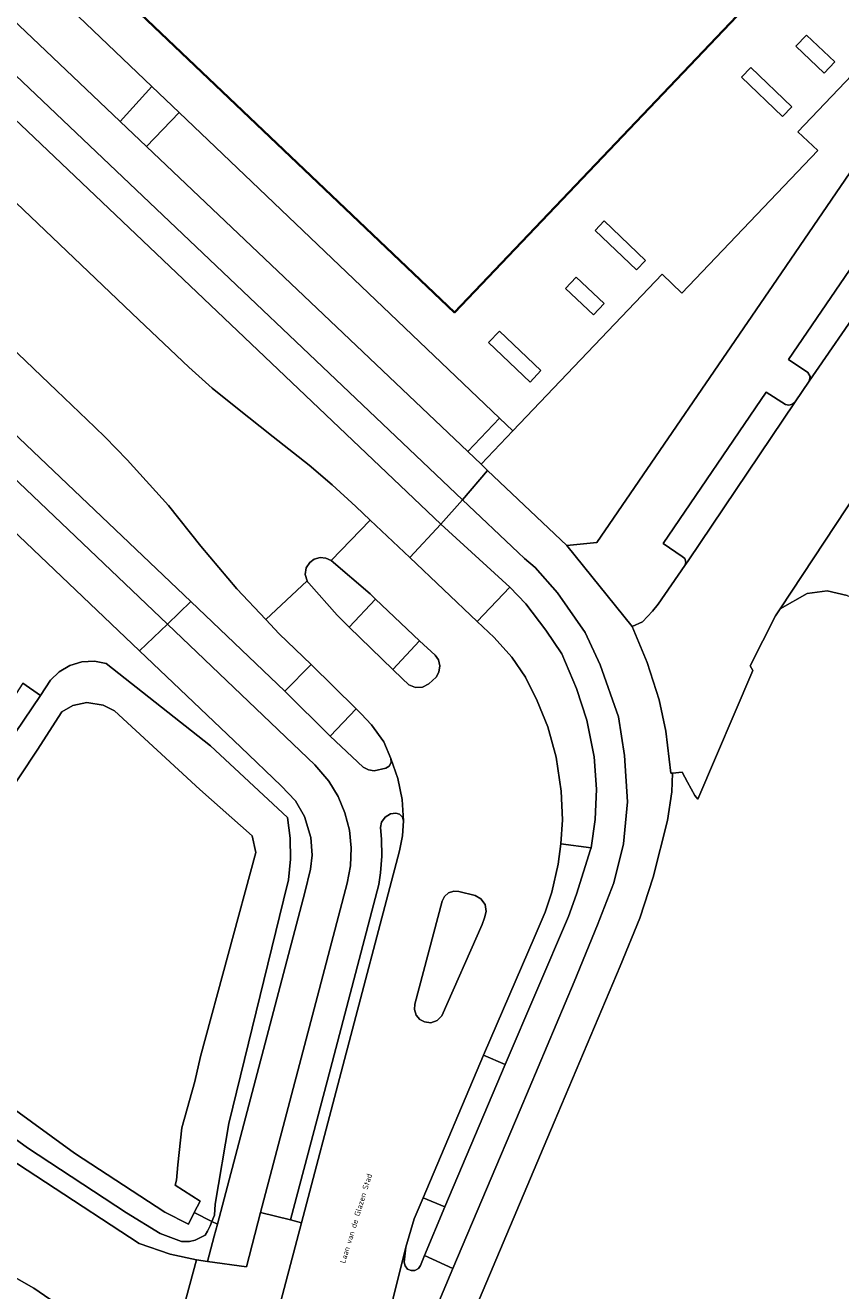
# Model space of a CAD drawing. Header units: metres. Extents: x 73718 to 76933, y 443658 to 446696.
# Tile 34 of 161: x 74788 to 74841, y 445152 to 445234. Entities that reach past the tile are written whole.
import ezdxf
from ezdxf.enums import TextEntityAlignment as Align

# ---------------------------------------------------------------- set-up
doc = ezdxf.new("R2010")
doc.units = ezdxf.units.M
for name, color, linetype, lineweight in [('B-WE-GR-BEPLANTING_CULTUUR_BOSPLANTSOEN-GV', 90, 'Continuous', 18), ('B-WE-GR-BEPLANTING_CULTUUR_VASTE PLANTENVAK-GV', 90, 'Continuous', 18), ('B-WE-OG-BEBOUWING-GV', 7, 'Continuous', 35), ('B-WE-OG-TERREIN_BEGROEID-GV', 7, 'Continuous', 18), ('B-WE-OG-TERREIN_ERF-GV', 7, 'Continuous', 18), ('B-WE-OG-TERREIN_OEVER-GV', 7, 'Continuous', 18), ('B-WE-OG-TOPOGRAFIE-T18', 10, 'Continuous', 18), ('B-WE-OG-WATER_SLOOT-GV', 120, 'Continuous', 18), ('B-WE-VH-GESLOTENVERHARDING_ASFALT-GV', 10, 'Continuous', 18), ('B-WE-VH-HALFVERHARDING_GRASBETONSTEEN-GV', 130, 'Continuous', 18), ('B-WE-VH-OPENVERHARDING-GV', 30, 'Continuous', 18), ('B-WE-VH-OPENVERHARDING_BETONSTRAATSTEEN-GV', 30, 'Continuous', 18), ('B-WE-VH-OPENVERHARDING_STRAATBAKSTEEN-GV', 30, 'Continuous', 18), ('B-WE-VH-OPENVERHARDING_TEGEL-GV', 30, 'Continuous', 18)]:
    doc.layers.add(name, color=color, linetype=linetype, lineweight=lineweight)
doc.styles.add('NLCS-ISO-M200-T18', font='NLCS-ISO.ttf', dxfattribs={"height": 0.36})

msp = doc.modelspace()

# ---------------------------------------------------------------- linework, layer by layer
at = {"layer": 'B-WE-GR-BEPLANTING_CULTUUR_BOSPLANTSOEN-GV', "flags": 128}
msp.add_lwpolyline([(74788.927, 445190.901), (74787.787, 445191.692), (74784.818, 445187.12), (74782.86, 445184.104), (74776.98, 445183.97), (74774.99, 445185.47), (74772.127, 445181.367), (74779.608, 445182.895), (74783.698, 445183.525), (74784.078, 445183.743)], close=True, dxfattribs=at)
at = {"layer": 'B-WE-GR-BEPLANTING_CULTUUR_VASTE PLANTENVAK-GV', "flags": 128}
for points in [[(74755.156, 445269.59), (74751.832, 445268.422), (74766.154, 445254.737), (74794.087, 445228.174), (74794.095, 445228.167), (74796.165, 445230.426)], [(74848.518, 445235.159), (74846.885, 445236.721), (74838.1, 445227.49), (74839.389, 445226.274), (74830.567, 445217.022), (74829.289, 445218.249), (74819.597, 445208.077), (74817.531, 445205.909), (74817.958, 445205.504), (74823.09, 445200.629), (74825.046, 445200.823), (74836.751, 445217.927)], [(74837.971, 445233.044), (74839.81, 445231.308), (74840.495, 445232.034), (74838.656, 445233.77)], [(74837.706, 445229.107), (74835.039, 445231.663), (74834.435, 445231.032), (74837.101, 445228.476)], [(74818.729, 445208.905), (74797.927, 445228.746), (74795.812, 445226.54), (74795.814, 445226.538), (74816.661, 445206.736)], [(74828.202, 445219.147), (74825.529, 445221.703), (74824.941, 445221.089), (74827.614, 445218.532)], [(74824.825, 445215.602), (74825.522, 445216.335), (74823.708, 445218.059), (74823.011, 445217.326)], [(74818.017, 445213.804), (74820.709, 445211.244), (74821.418, 445211.989), (74818.726, 445214.549)]]:
    msp.add_lwpolyline(points, close=True, dxfattribs=at)
at = {"layer": 'B-WE-OG-BEBOUWING-GV', "flags": 128}
msp.add_lwpolyline([(74807.413, 445271.788), (74783.42, 445246.581), (74815.797, 445215.763), (74839.79, 445240.969)], close=True, dxfattribs=at)
at = {"layer": 'B-WE-OG-TERREIN_BEGROEID-GV', "flags": 128}
for points in [[(74735.927, 445256.842), (74768.817, 445225.42), (74798.683, 445196.999), (74804.798, 445191.18), (74806.499, 445192.9), (74804.424, 445194.906), (74803.558, 445195.824), (74801.684, 445197.812), (74799.338, 445200.594), (74797.237, 445203.228), (74794.554, 445206.196), (74793.124, 445207.677), (74792.462, 445208.312), (74784.483, 445215.927), (74763.492, 445235.878)], [(74758.4, 445250.436), (74782.659, 445227.345), (74795.309, 445215.275), (74798.551, 445212.216), (74800.073, 445210.852), (74801.619, 445209.61), (74804.035, 445207.695), (74806.382, 445205.857), (74807.865, 445204.572), (74809.408, 445203.155), (74810.33, 445202.282), (74812.899, 445199.85), (74814.918, 445202.024), (74788.081, 445227.54), (74769.229, 445245.438)], [(74787.787, 445191.692), (74788.927, 445190.901), (74789.59, 445191.88), (74790.143, 445192.425), (74790.839, 445192.843), (74791.627, 445193.083), (74792.437, 445193.124), (74793.2, 445192.98), (74799.96, 445187.63), (74804.96, 445182.97), (74805.148, 445181.634), (74805.169, 445180.274), (74805.021, 445178.923), (74804.71, 445177.61), (74801.16, 445163.1), (74800.273, 445157.877), (74800.233, 445157.148), (74800.064, 445156.739), (74800.417, 445156.561), (74806.088, 445178.094), (74806.45, 445179.622), (74806.57, 445180.538), (74806.48, 445181.675), (74806.06, 445183.03), (74805.483, 445184.065), (74804.546, 445185.037), (74801.934, 445187.531), (74795.353, 445193.799), (74759.918, 445227.551)], [(74783.159, 445163.289), (74795.347, 445155.318), (74797.341, 445154.615), (74799.061, 445154.253), (74799.78, 445154.146), (74800.213, 445155.788), (74800.417, 445156.561), (74800.064, 445156.739), (74799.949, 445156.46), (74799.767, 445156.119), (74799.625, 445155.852), (74798.977, 445155.528), (74798.613, 445155.447), (74798.087, 445155.447), (74796.71, 445155.974), (74794.523, 445157.31), (74788.084, 445161.522), (74781.686, 445166.179)]]:
    msp.add_lwpolyline(points, dxfattribs=at)
at = {"layer": 'B-WE-OG-TERREIN_ERF-GV', "flags": 128}
msp.add_lwpolyline([(74841.29, 445197.394), (74840.003, 445197.695), (74838.698, 445197.507), (74836.944, 445196.514), (74836.646, 445196.062), (74834.989, 445192.814), (74835.179, 445192.519), (74831.605, 445184.157), (74831.414, 445184.396), (74830.922, 445185.259), (74830.577, 445185.91), (74829.96, 445185.85), (74829.903, 445184.638), (74829.63, 445182.776), (74828.692, 445179.104), (74827.834, 445176.443), (74826.555, 445173.325), (74822.265, 445163.196), (74817.42, 445151.731), (74816.626, 445148.76), (74823.196, 445145.905), (74823.446, 445146.634), (74824.623, 445146.172), (74854.785, 445134.954)], dxfattribs=at)
at = {"layer": 'B-WE-OG-TERREIN_OEVER-GV', "flags": 128}
for points in [[(74785.379, 445182.356), (74788.711, 445187.356), (74790.328, 445189.837), (74791.039, 445190.249), (74791.944, 445190.435), (74793.003, 445190.264), (74793.728, 445189.894), (74799.276, 445184.802), (74802.674, 445181.775), (74802.907, 445180.696), (74799.327, 445167.448), (74798.959, 445165.83), (74798.109, 445162.832), (74797.858, 445160.415), (74797.755, 445159.424), (74797.672, 445159.094), (74799.296, 445158.056), (74798.917, 445157.318), (74800.064, 445156.739), (74800.233, 445157.148), (74800.273, 445157.877), (74801.16, 445163.1), (74804.71, 445177.61), (74805.021, 445178.923), (74805.169, 445180.274), (74805.148, 445181.634), (74804.96, 445182.97), (74799.96, 445187.63), (74793.2, 445192.98), (74792.437, 445193.124), (74791.627, 445193.083), (74790.839, 445192.843), (74790.143, 445192.425), (74789.59, 445191.88), (74788.927, 445190.901), (74784.078, 445183.743)], [(74781.686, 445166.179), (74788.084, 445161.522), (74794.523, 445157.31), (74796.71, 445155.974), (74798.087, 445155.447), (74798.613, 445155.447), (74798.977, 445155.528), (74799.625, 445155.852), (74799.767, 445156.119), (74799.949, 445156.46), (74800.064, 445156.739), (74798.917, 445157.318), (74798.537, 445156.58), (74797.005, 445157.359), (74791.144, 445161.19), (74776.935, 445171.536)]]:
    msp.add_lwpolyline(points, dxfattribs=at)
at = {"layer": 'B-WE-OG-WATER_SLOOT-GV', "flags": 128}
msp.add_lwpolyline([(74776.935, 445171.536), (74791.144, 445161.19), (74797.005, 445157.359), (74798.537, 445156.58), (74798.917, 445157.318), (74799.296, 445158.056), (74797.672, 445159.094), (74797.755, 445159.424), (74797.858, 445160.415), (74798.109, 445162.832), (74798.959, 445165.83), (74799.327, 445167.448), (74802.907, 445180.696), (74802.674, 445181.775), (74799.276, 445184.802), (74793.728, 445189.894), (74793.003, 445190.264), (74791.944, 445190.435), (74791.039, 445190.249), (74790.328, 445189.837), (74788.711, 445187.356), (74785.379, 445182.356)], dxfattribs=at)
at = {"layer": 'B-WE-VH-GESLOTENVERHARDING_ASFALT-GV', "flags": 128}
for points in [[(74741.946, 445271.475), (74743.25, 445270.248), (74751.186, 445262.659), (74769.229, 445245.438), (74788.081, 445227.54), (74814.918, 445202.024), (74816.329, 445203.608), (74791.672, 445227.016), (74759.884, 445257.245), (74743.776, 445272.631), (74743.024, 445273.47), (74742.399, 445274.422), (74741.924, 445275.457), (74741.612, 445276.539), (74739.597, 445275.885), (74739.662, 445275.59), (74740.039, 445274.469), (74740.553, 445273.393), (74741.194, 445272.388)], [(74797.174, 445195.523), (74798.683, 445196.999), (74768.817, 445225.42), (74735.927, 445256.842), (74734.237, 445258.547), (74732.827, 445260.164), (74731.611, 445261.96), (74730.572, 445263.902), (74729.828, 445266.021), (74729.127, 445268.642), (74728.628, 445271.019), (74726.608, 445270.389), (74727.217, 445267.519), (74728.05, 445264.634), (74728.79, 445262.788), (74729.439, 445261.499), (74730.47, 445259.811), (74731.674, 445258.219), (74733.06, 445256.704), (74736.607, 445253.256), (74742.503, 445247.629), (74769.597, 445221.79)], [(74813.865, 445154.534), (74815.696, 445153.7), (74820.066, 445164.004), (74823.566, 445172.306), (74825.098, 445176.011), (74826.155, 445178.735), (74826.779, 445181.26), (74827.029, 445183.983), (74826.85, 445187.008), (74826.446, 445189.504), (74825.271, 445192.889), (74824.278, 445194.975), (74822.49, 445197.552), (74821.051, 445199.2), (74820.346, 445199.794), (74819.931, 445200.188), (74816.329, 445203.608), (74814.918, 445202.024), (74819.406, 445197.926), (74820.444, 445196.837), (74821.741, 445195.147), (74822.763, 445193.6), (74823.733, 445191.349), (74824.405, 445189.286), (74824.863, 445186.914), (74825.026, 445184.803), (74824.943, 445182.835), (74824.675, 445181.005), (74824.642, 445180.903), (74823.725, 445177.99), (74823.207, 445176.55), (74819.087, 445166.942), (74815.189, 445157.698)], [(74804.798, 445191.18), (74798.683, 445196.999), (74797.174, 445195.523), (74806.748, 445186.403), (74807.658, 445185.334), (74808.254, 445184.343), (74808.698, 445183.287), (74808.988, 445182.16), (74809.109, 445180.996), (74809.056, 445179.833), (74808.838, 445178.709), (74806.805, 445170.956), (74803.22, 445157.332), (74805.151, 445156.844), (74807.749, 445166.653), (74810.885, 445178.615), (74811.005, 445179.383), (74811.089, 445180.469), (74811.071, 445181.566), (74810.999, 445182.32), (74811.074, 445182.676), (74811.301, 445182.999), (74811.641, 445183.202), (74812.001, 445183.25), (74812.242, 445183.191), (74812.433, 445183.005), (74812.498, 445182.765), (74812.407, 445184.144), (74812.129, 445185.504), (74811.672, 445186.808), (74811.688, 445186.554), (74811.562, 445186.31), (74811.345, 445186.176), (74810.591, 445185.995), (74810.214, 445186.061), (74809.881, 445186.249), (74807.73, 445188.254)], [(74813.231, 445170.857), (74814.997, 445177.552), (74815.154, 445177.845), (74815.424, 445178.076), (74815.762, 445178.189), (74816.094, 445178.173), (74817.158, 445177.92), (74817.523, 445177.704), (74817.789, 445177.322), (74817.864, 445176.862), (74817.752, 445176.453), (74817.591, 445176.035), (74814.979, 445170.09), (74814.689, 445169.79), (74814.273, 445169.645), (74813.86, 445169.7), (74813.552, 445169.862), (74813.31, 445170.15), (74813.2, 445170.51)]]:
    msp.add_lwpolyline(points, close=True, dxfattribs=at)
for points in [[(74784.483, 445215.927), (74792.462, 445208.312), (74793.124, 445207.677), (74794.554, 445206.196), (74797.237, 445203.228), (74799.338, 445200.594), (74801.684, 445197.812), (74803.558, 445195.824), (74806.239, 445198.343), (74806.116, 445198.744), (74806.178, 445199.18), (74806.409, 445199.53), (74806.7, 445199.75), (74807.076, 445199.858), (74807.465, 445199.819), (74807.791, 445199.654), (74810.33, 445202.282), (74809.408, 445203.155), (74807.865, 445204.572), (74806.382, 445205.857), (74804.035, 445207.695), (74801.619, 445209.61), (74800.073, 445210.852), (74798.551, 445212.216), (74795.309, 445215.275), (74782.659, 445227.345)], [(74806.864, 445131.806), (74812.639, 445155.076), (74813.198, 445156.915), (74813.776, 445158.272), (74817.679, 445167.542), (74821.044, 445175.311), (74821.689, 445176.835), (74822.119, 445178.133), (74822.536, 445179.952), (74822.715, 445181.263), (74822.813, 445182.816), (74822.737, 445184.682), (74822.409, 445186.882), (74821.859, 445188.871), (74821.181, 445190.559), (74820.418, 445192.095), (74819.53, 445193.387), (74818.377, 445194.651), (74817.277, 445195.701), (74812.899, 445199.85), (74810.33, 445202.282), (74807.791, 445199.654), (74810.324, 445197.49), (74810.673, 445197.149), (74813.524, 445194.435), (74814.555, 445193.514), (74814.757, 445193.2), (74814.844, 445192.813), (74814.788, 445192.42), (74814.612, 445192.091), (74814.14, 445191.651), (74813.738, 445191.445), (74813.266, 445191.423), (74812.847, 445191.59), (74812.404, 445192.009), (74811.797, 445192.584), (74808.967, 445195.339), (74808.198, 445196.116), (74806.35, 445198.185), (74806.291, 445198.261), (74806.239, 445198.343), (74803.558, 445195.824), (74804.424, 445194.906), (74806.499, 445192.9), (74809.427, 445190.028), (74809.745, 445189.705), (74810.421, 445188.996), (74811.209, 445187.879), (74811.672, 445186.808), (74812.129, 445185.504), (74812.407, 445184.144), (74812.498, 445182.765), (74812.42, 445181.784), (74812.235, 445180.815), (74808.447, 445166.43), (74805.884, 445156.651), (74801.899, 445141.574)]]:
    msp.add_lwpolyline(points, dxfattribs=at)
at = {"layer": 'B-WE-VH-HALFVERHARDING_GRASBETONSTEEN-GV', "flags": 128}
for points in [[(74796.165, 445230.426), (74794.095, 445228.167), (74795.812, 445226.54), (74797.927, 445228.746)], [(74818.729, 445208.905), (74816.661, 445206.736), (74817.531, 445205.909), (74819.597, 445208.077)]]:
    msp.add_lwpolyline(points, close=True, dxfattribs=at)
at = {"layer": 'B-WE-VH-OPENVERHARDING-GV', "flags": 128}
msp.add_lwpolyline([(74875.639, 445189.353), (74871.823, 445191.027), (74874.195, 445196.693), (74848.615, 445207.539), (74846.551, 445202.733), (74845.263, 445203.617), (74844.449, 445204.949), (74844.131, 445207.407), (74836.944, 445196.514), (74838.698, 445197.507), (74840.003, 445197.695), (74841.29, 445197.394), (74843.813, 445196.277), (74841.717, 445191.471), (74867.335, 445180.472), (74869.695, 445185.945), (74873.495, 445184.304)], close=True, dxfattribs=at)
at = {"layer": 'B-WE-VH-OPENVERHARDING_BETONSTRAATSTEEN-GV', "flags": 128}
for points in [[(74845.818, 445221.642), (74845.542, 445221.697), (74844.201, 445222.526), (74837.485, 445212.699), (74838.743, 445211.869), (74838.887, 445211.601), (74838.835, 445211.302), (74846.06, 445221.787)], [(74837.749, 445209.803), (74837.517, 445209.742), (74837.294, 445209.787), (74836.045, 445210.591), (74829.354, 445200.755), (74830.587, 445199.926), (74830.758, 445199.78), (74830.827, 445199.547), (74830.764, 445199.332), (74830.968, 445199.627), (74837.92, 445209.953)], [(74810.673, 445197.149), (74810.324, 445197.49), (74807.791, 445199.654), (74807.465, 445199.819), (74807.076, 445199.858), (74806.7, 445199.75), (74806.409, 445199.53), (74806.178, 445199.18), (74806.116, 445198.744), (74806.239, 445198.343), (74806.291, 445198.261), (74806.35, 445198.185), (74808.198, 445196.116), (74808.967, 445195.339)], [(74811.797, 445192.584), (74812.404, 445192.009), (74812.847, 445191.59), (74813.266, 445191.423), (74813.738, 445191.445), (74814.14, 445191.651), (74814.612, 445192.091), (74814.788, 445192.42), (74814.844, 445192.813), (74814.757, 445193.2), (74814.555, 445193.514), (74813.524, 445194.435)], [(74813.2, 445170.51), (74813.31, 445170.15), (74813.552, 445169.862), (74813.86, 445169.7), (74814.273, 445169.645), (74814.689, 445169.79), (74814.979, 445170.09), (74817.591, 445176.035), (74817.752, 445176.453), (74817.864, 445176.862), (74817.789, 445177.322), (74817.523, 445177.704), (74817.158, 445177.92), (74816.094, 445178.173), (74815.762, 445178.189), (74815.424, 445178.076), (74815.154, 445177.845), (74814.997, 445177.552), (74813.231, 445170.857)], [(74812.539, 445154.101), (74812.639, 445155.076), (74806.864, 445131.806), (74807.259, 445132.765), (74807.319, 445132.862), (74807.41, 445132.932), (74807.519, 445132.967), (74807.633, 445132.962), (74809.846, 445132.456), (74810.446, 445135.282), (74810.526, 445135.533), (74810.682, 445135.914), (74812.471, 445143.274), (74814.099, 445149.742), (74814.615, 445151.124), (74815.696, 445153.7), (74813.865, 445154.534), (74813.6, 445153.892), (74813.459, 445153.689), (74813.23, 445153.565), (74812.983, 445153.557), (74812.757, 445153.658), (74812.593, 445153.86)]]:
    msp.add_lwpolyline(points, close=True, dxfattribs=at)
at = {"layer": 'B-WE-VH-OPENVERHARDING_STRAATBAKSTEEN-GV', "flags": 128}
msp.add_lwpolyline([(74846.06, 445221.787), (74838.835, 445211.302), (74837.92, 445209.953), (74830.968, 445199.627), (74830.764, 445199.332), (74829.031, 445196.817), (74828.667, 445196.369), (74828.016, 445195.673), (74827.33, 445195.37), (74828.306, 445193.04), (74829.093, 445190.617), (74829.533, 445188.58), (74829.854, 445185.853), (74829.96, 445185.85), (74830.577, 445185.91), (74830.922, 445185.259), (74831.414, 445184.396), (74831.605, 445184.157), (74835.179, 445192.519), (74834.989, 445192.814), (74836.646, 445196.062), (74836.944, 445196.514), (74844.131, 445207.407)], dxfattribs=at)
for points in [[(74810.214, 445186.061), (74810.591, 445185.995), (74811.345, 445186.176), (74811.562, 445186.31), (74811.688, 445186.554), (74811.672, 445186.808), (74811.209, 445187.879), (74810.421, 445188.996), (74809.745, 445189.705), (74809.427, 445190.028), (74807.73, 445188.254), (74809.881, 445186.249)], [(74812.498, 445182.765), (74812.433, 445183.005), (74812.242, 445183.191), (74812.001, 445183.25), (74811.641, 445183.202), (74811.301, 445182.999), (74811.074, 445182.676), (74810.999, 445182.32), (74811.071, 445181.566), (74811.089, 445180.469), (74811.005, 445179.383), (74810.885, 445178.615), (74807.749, 445166.653), (74805.151, 445156.844), (74805.884, 445156.651), (74808.447, 445166.43), (74812.235, 445180.815), (74812.42, 445181.784)], [(74824.675, 445181.005), (74822.715, 445181.263), (74822.536, 445179.952), (74822.119, 445178.133), (74821.689, 445176.835), (74821.044, 445175.311), (74817.679, 445167.542), (74819.087, 445166.942), (74823.207, 445176.55), (74823.725, 445177.99), (74824.642, 445180.903)], [(74797.341, 445154.615), (74795.347, 445155.318), (74783.159, 445163.289), (74769.758, 445173.499), (74763.096, 445178.691), (74759.403, 445173.63), (74763.09, 445170.911), (74769.753, 445165.399), (74769.826, 445165.212), (74782.345, 445155.917), (74788.501, 445152.407), (74790.298, 445151.189), (74794.381, 445148.748), (74797.182, 445147.285), (74799.061, 445154.253)], [(74813.776, 445158.272), (74813.198, 445156.915), (74812.639, 445155.076), (74812.539, 445154.101), (74812.593, 445153.86), (74812.757, 445153.658), (74812.983, 445153.557), (74813.23, 445153.565), (74813.459, 445153.689), (74813.6, 445153.892), (74813.865, 445154.534), (74815.189, 445157.698)]]:
    msp.add_lwpolyline(points, close=True, dxfattribs=at)
at = {"layer": 'B-WE-VH-OPENVERHARDING_TEGEL-GV', "flags": 128}
for points in [[(74807.413, 445271.788), (74839.79, 445240.969), (74815.797, 445215.763), (74783.42, 445246.581)], [(74795.353, 445193.799), (74797.174, 445195.523), (74769.597, 445221.79), (74742.503, 445247.629), (74736.607, 445253.256), (74733.06, 445256.704), (74731.674, 445258.219), (74730.47, 445259.811), (74729.439, 445261.499), (74728.79, 445262.788), (74728.05, 445264.634), (74727.217, 445267.519), (74726.608, 445270.389), (74724.174, 445269.64), (74724.849, 445266.568), (74725.799, 445263.472), (74726.655, 445261.294), (74728.019, 445258.876), (74729.649, 445256.734), (74731.78, 445254.417), (74759.918, 445227.551)], [(74837.971, 445233.044), (74838.656, 445233.77), (74840.495, 445232.034), (74839.81, 445231.308)], [(74837.706, 445229.107), (74837.101, 445228.476), (74834.435, 445231.032), (74835.039, 445231.663)], [(74828.202, 445219.147), (74827.614, 445218.532), (74824.941, 445221.089), (74825.529, 445221.703)], [(74824.825, 445215.602), (74823.011, 445217.326), (74823.708, 445218.059), (74825.522, 445216.335)], [(74818.017, 445213.804), (74818.726, 445214.549), (74821.418, 445211.989), (74820.709, 445211.244)], [(74817.277, 445195.701), (74819.406, 445197.926), (74814.918, 445202.024), (74812.899, 445199.85)], [(74824.675, 445181.005), (74824.943, 445182.835), (74825.026, 445184.803), (74824.863, 445186.914), (74824.405, 445189.286), (74823.733, 445191.349), (74822.763, 445193.6), (74821.741, 445195.147), (74820.444, 445196.837), (74819.406, 445197.926), (74817.277, 445195.701), (74818.377, 445194.651), (74819.53, 445193.387), (74820.418, 445192.095), (74821.181, 445190.559), (74821.859, 445188.871), (74822.409, 445186.882), (74822.737, 445184.682), (74822.813, 445182.816), (74822.715, 445181.263)], [(74811.797, 445192.584), (74813.524, 445194.435), (74810.673, 445197.149), (74808.967, 445195.339)], [(74809.056, 445179.833), (74809.109, 445180.996), (74808.988, 445182.16), (74808.698, 445183.287), (74808.254, 445184.343), (74807.658, 445185.334), (74806.748, 445186.403), (74797.174, 445195.523), (74795.353, 445193.799), (74801.934, 445187.531), (74804.546, 445185.037), (74805.483, 445184.065), (74806.06, 445183.03), (74806.48, 445181.675), (74806.57, 445180.538), (74806.45, 445179.622), (74806.088, 445178.094), (74800.417, 445156.561), (74800.213, 445155.788), (74799.78, 445154.146), (74802.313, 445153.803), (74803.22, 445157.332), (74806.805, 445170.956), (74808.838, 445178.709)], [(74809.427, 445190.028), (74806.499, 445192.9), (74804.798, 445191.18), (74807.73, 445188.254)], [(74813.776, 445158.272), (74815.189, 445157.698), (74819.087, 445166.942), (74817.679, 445167.542)], [(74797.182, 445147.285), (74797.939, 445147.051), (74800.368, 445146.359), (74799.19, 445141.964), (74801.174, 445141.756), (74801.899, 445141.574), (74805.884, 445156.651), (74805.151, 445156.844), (74803.22, 445157.332), (74802.313, 445153.803), (74799.78, 445154.146), (74799.061, 445154.253)], [(74797.182, 445147.285), (74794.381, 445148.748), (74790.298, 445151.189), (74788.501, 445152.407), (74782.345, 445155.917), (74780.532, 445156.416), (74778.652, 445156.433), (74776.83, 445155.965), (74778.747, 445154.773), (74779.846, 445155.077), (74784.381, 445152.574), (74786.649, 445149.902), (74794.663, 445145.897), (74797.378, 445144.511), (74797.939, 445147.051)]]:
    msp.add_lwpolyline(points, close=True, dxfattribs=at)
for points in [[(74755.156, 445269.59), (74796.165, 445230.426), (74797.927, 445228.746), (74818.729, 445208.905), (74819.597, 445208.077), (74829.289, 445218.249), (74830.567, 445217.022), (74839.389, 445226.274), (74838.1, 445227.49), (74846.885, 445236.721)], [(74759.884, 445257.245), (74791.672, 445227.016), (74816.329, 445203.608), (74817.958, 445205.504), (74817.531, 445205.909), (74816.661, 445206.736), (74795.814, 445226.538), (74795.812, 445226.54), (74794.095, 445228.167), (74794.087, 445228.174), (74766.154, 445254.737)], [(74848.518, 445235.159), (74836.751, 445217.927), (74825.046, 445200.823), (74823.09, 445200.629), (74827.33, 445195.37), (74828.016, 445195.673), (74828.667, 445196.369), (74829.031, 445196.817), (74830.764, 445199.332), (74830.827, 445199.547), (74830.758, 445199.78), (74830.587, 445199.926), (74829.354, 445200.755), (74836.045, 445210.591), (74837.294, 445209.787), (74837.517, 445209.742), (74837.749, 445209.803), (74837.92, 445209.953), (74838.835, 445211.302), (74838.887, 445211.601), (74838.743, 445211.869), (74837.485, 445212.699), (74844.201, 445222.526)], [(74817.42, 445151.731), (74822.265, 445163.196), (74826.555, 445173.325), (74827.834, 445176.443), (74828.692, 445179.104), (74829.63, 445182.776), (74829.903, 445184.638), (74829.96, 445185.85), (74829.854, 445185.853), (74829.533, 445188.58), (74829.093, 445190.617), (74828.306, 445193.04), (74827.33, 445195.37), (74823.09, 445200.629), (74817.958, 445205.504), (74816.329, 445203.608), (74819.931, 445200.188), (74820.346, 445199.794), (74821.051, 445199.2), (74822.49, 445197.552), (74824.278, 445194.975), (74825.271, 445192.889), (74826.446, 445189.504), (74826.85, 445187.008), (74827.029, 445183.983), (74826.779, 445181.26), (74826.155, 445178.735), (74825.098, 445176.011), (74823.566, 445172.306), (74820.066, 445164.004), (74815.696, 445153.7), (74814.615, 445151.124)]]:
    msp.add_lwpolyline(points, dxfattribs=at)

# ---------------------------------------------------------------- texts
at = {"layer": 'B-WE-OG-TOPOGRAFIE-T18', "style": 'NLCS-ISO-M200-T18'}
msp.add_text('Laan van de Glazen Stad', height=0.36, rotation=73.1, dxfattribs=at).set_placement((74809.41, 445156.944), align=Align.MIDDLE)

doc.saveas('drawing.dxf')
